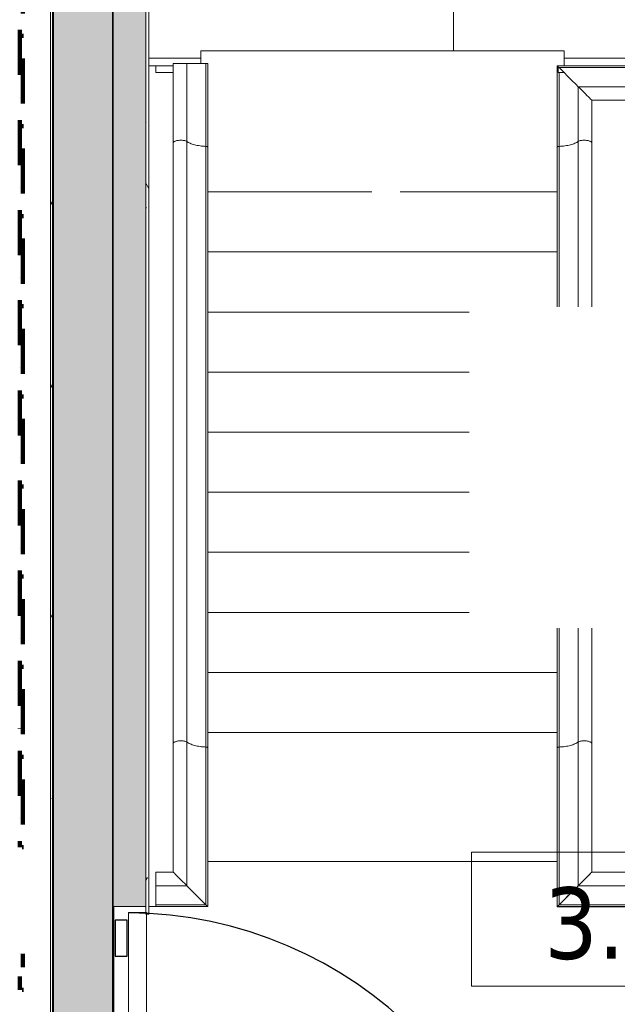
# Model space of a CAD drawing. Extents: x 3165 to 57695, y -7842 to 39081.
# Tile 51 of 248: x 18974 to 20963, y 31453 to 34732. Entities that reach past the tile are written whole.
import ezdxf

# ---------------------------------------------------------------- set-up
doc = ezdxf.new("R2010")
doc.units = 0
doc.header["$LTSCALE"] = 50
doc.linetypes.add('Onderlegger 3e verdieping$0$brandscheiding 2', pattern=[6, 0, -1.5, 3, -1.5])
doc.layers.get('0').update_dxf_attribs({"linetype": 'CONTINUOUS'})
for name, color, linetype, lineweight in [('Onderlegger 3e verdieping$0$A-AREA-IDEN', 8, 'CONTINUOUS', 18), ('Onderlegger 3e verdieping$0$A-DETL-MBND', 8, 'CONTINUOUS', 18), ('Onderlegger 3e verdieping$0$A-DOOR', 8, 'CONTINUOUS', 25), ('Onderlegger 3e verdieping$0$A-EQPM', 8, 'CONTINUOUS', 18), ('Onderlegger 3e verdieping$0$A-FLOR-OTLN', 8, 'CONTINUOUS', 18), ('Onderlegger 3e verdieping$0$A-GENM', 8, 'CONTINUOUS', 18), ('Onderlegger 3e verdieping$0$A-WALL', 8, 'CONTINUOUS', 25), ('Onderlegger 3e verdieping$0$A-WALL-PATT', 8, 'CONTINUOUS', 50), ('Onderlegger 3e verdieping$0$I-WALL', 8, 'CONTINUOUS', 25)]:
    doc.layers.add(name, color=color, linetype=linetype, lineweight=lineweight)
doc.styles.add('Onderlegger 3e verdieping$0$Tahoma_1', font='TAHOMA.TTF', dxfattribs={"height": 238.040123})
pattern_1 = [(45, (-19286.6, -30328.2), (-707.107, 707.107), []), (135, (-19286.6, -30328.2), (-707.107, -707.107), [])]
pattern_2 = [(0, (0, 0), (406.4, 101.6), [33.528, -271.272, 33.528, -271.272, -1625.6]), (0, (0, 0), (406.4, 101.6), [-609.6, 33.528, -576.072, 33.528, -271.272, -711.2]), (0, (0, 0), (406.4, 101.6), [-1524, 33.528, -169.672, 33.528, -474.472]), (120, (152.4, 50.8), (-291.18818, 301.15272), [33.528, -271.272, 33.528, -271.272, -1625.6]), (120, (152.4, 50.8), (-291.18818, 301.15272), [-609.6, 33.528, -576.072, 33.528, -271.272, -711.2]), (120, (152.4, 50.8), (-291.18818, 301.15272), [-1524, 33.528, -169.672, 33.528, -474.472]), (240, (203.2, 254), (-115.21182, -402.75272), [33.528, -271.272, 33.528, -271.272, -1625.6]), (240, (203.2, 254), (-115.21182, -402.75272), [-609.6, 33.528, -576.072, 33.528, -271.272, -711.2]), (240, (203.2, 254), (-115.21182, -402.75272), [-1524, 33.528, -169.672, 33.528, -474.472])]

# ---------------------------------------------------------------- blocks, each defined once
blk = doc.blocks.new('Onderlegger 3e verdieping$0$34_leuning betontrap trappenhuis westgevel standaard links - 24_betontrap trappenhuis 3500 hoog-2940129-Plotview 3e Verdieping - schaal 1 op 100')
at = {"layer": 'Onderlegger 3e verdieping$0$A-EQPM'}
for p, q in [((-1072.3, 503), (-1072.3, -3)), ((-1066.6, 497.3), (-1068, 498.7)), ((-1066.6, 497.2), (-1066.6, 2.8)), ((1705.6, 480.9), (1705.6, 500)), ((1724.7, 500), (1705.6, 500)), ((1721.9, 2.8), (1721.9, 497.2)), ((1727.7, -3), (1727.7, 503)), ((1658, 433.3), (1658, 66.7)), ((-989.7, 420.3), (-994.6, 425.2)), ((-984.4, 415), (-989.6, 420.3)), ((-979, 409.6), (-984.3, 415)), ((-973.8, 404.4), (-978.9, 409.6)), ((-969, 399.6), (-973.7, 404.3)), ((-964.8, 395.4), (-968.9, 399.5)), ((-961.4, 392), (-964.7, 395.3)), ((-959, 389.7), (-961.3, 392)), ((-957.5, 111.9), (-957.5, 388.1)), ((1612.8, 388.1), (1612.8, 111.9)), ((-973.7, 95.7), (-968.9, 100.5)), ((-969, 100.4), (-973.7, 95.7)), ((-968.9, 100.5), (-964.8, 104.6)), ((-964.8, 104.6), (-968.9, 100.5)), ((-964.7, 104.7), (-961.4, 108)), ((-961.4, 108), (-964.7, 104.7)), ((-961.3, 108), (-959, 110.4)), ((-959, 110.4), (-961.3, 108)), ((-615.1, 111.9), (-957.5, 111.9)), ((-145, 111.9), (-615.1, 111.9)), ((1384.9, 111.9), (925, 111.9)), ((1612.8, 111.9), (1384.9, 111.9)), ((1614.3, 110.4), (1616.7, 108)), ((1616.7, 108), (1614.3, 110.4)), ((1616.7, 108), (1620, 104.7)), ((1620, 104.7), (1616.7, 108)), ((1620, 104.7), (1624.2, 100.5)), ((1624.2, 100.5), (1620, 104.7)), ((1624.2, 100.5), (1629, 95.7)), ((1629, 95.7), (1624.2, 100.5)), ((-620.7, 66.7), (-1002.7, 66.7)), ((-994.6, 74.8), (-989.7, 79.7)), ((-989.6, 79.7), (-994.6, 74.8)), ((-989.6, 79.7), (-984.3, 85)), ((-984.4, 85), (-989.6, 79.7)), ((-984.3, 85), (-979, 90.4)), ((-979, 90.4), (-984.3, 85)), ((-978.9, 90.4), (-973.8, 95.6)), ((-973.8, 95.6), (-978.9, 90.4)), ((-145, 66.7), (-620.7, 66.7)), ((1379.3, 66.7), (925, 66.7)), ((1658, 66.7), (1379.3, 66.7)), ((1629, 95.7), (1634.3, 90.4)), ((1634.3, 90.4), (1629, 95.7)), ((1634.3, 90.4), (1639.7, 85)), ((1639.7, 85), (1634.3, 90.4)), ((1645, 79.7), (1639.7, 85)), ((1649.9, 74.8), (1645, 79.7)), ((1654.3, 70.4), (1649.9, 74.8)), ((1658, 66.7), (1654.3, 70.3)), ((-1068, 1.3), (-1066.6, 2.7)), ((-1066.6, 2.7), (-1068, 1.3)), ((-1066.6, 2.8), (-603.9, 2.8)), ((-603.9, 2.8), (-145, 2.8)), ((925, 2.8), (1396.1, 2.8)), ((1396.1, 2.8), (1721.9, 2.8)), ((1723.4, 1.3), (1721.9, 2.8)), ((-1072.3, -3), (-601.3, -3)), ((-601.3, -3), (-145, -3)), ((925, -3), (1398.7, -3)), ((1398.7, -3), (1727.7, -3))]:
    blk.add_line(p, q, dxfattribs=at)
at = {"layer": 'Onderlegger 3e verdieping$0$A-EQPM', "flags": 128}
for points in [[(-1035.8, 466.4), (-1050.7, 481.3), (-1066.6, 497.2)], [(1721.9, 497.2), (1706, 481.3), (1691.1, 466.4), (1677.8, 453.1), (1666.6, 441.9), (1658, 433.3)], [(1727.7, 503), (1727.7, 503), (1727.4, 502.7), (1726.8, 502.1), (1725.9, 501.2), (1724.7, 500), (1723.4, 498.7), (1721.9, 497.2)], [(1658, 433.3), (1654.3, 429.6), (1649.9, 425.2), (1645, 420.3), (1639.7, 415), (1634.3, 409.6), (1629, 404.3), (1624.2, 399.5), (1620, 395.3), (1616.7, 392), (1614.3, 389.6), (1613, 388.3), (1612.9, 388.2)], [(-957.6, 388.2), (-957.7, 388.3), (-959, 389.6)], [(-959, 110.4), (-957.7, 111.7), (-957.6, 111.8)], [(-957.6, 111.8), (-957.7, 111.7), (-959, 110.4)], [(1612.9, 111.8), (1613, 111.7), (1614.3, 110.4)], [(1614.3, 110.4), (1613, 111.7), (1612.9, 111.8)], [(1639.7, 85), (1645, 79.7), (1649.9, 74.8), (1654.3, 70.3), (1658, 66.7)], [(1658, 66.7), (1666.6, 58.1), (1677.8, 46.9), (1691.1, 33.6), (1706, 18.7), (1721.9, 2.8)], [(1721.9, 2.8), (1706, 18.7), (1691.1, 33.6), (1677.8, 46.9), (1666.6, 58.1), (1658, 66.7)], [(-1066.6, 2.8), (-1050.7, 18.7), (-1035.8, 33.6)], [(-1035.8, 33.6), (-1050.7, 18.7), (-1066.6, 2.8)], [(1721.9, 2.8), (1723.4, 1.3), (1724.7, 0), (1725.9, -1.2), (1726.8, -2.1), (1727.4, -2.7), (1727.7, -3), (1727.7, -3)], [(1727.4, -2.7), (1726.8, -2.1), (1725.9, -1.2), (1724.7, 0), (1723.4, 1.3)]]:
    blk.add_lwpolyline(points, dxfattribs=at)
at = {"layer": 'Onderlegger 3e verdieping$0$A-EQPM'}
for points in [[(-620.7, 66.7), (-621.3, 67.9), (-622.4, 70.8), (-624.1, 77.8), (-624.9, 88.2), (-623.7, 98.3), (-621.8, 104.8), (-620.1, 108.3), (-618.6, 110.2), (-617.5, 111.1), (-616.7, 111.6), (-615.9, 111.8), (-615.4, 111.9), (-615.1, 111.9)], [(1379.3, 66.7), (1378.7, 67.9), (1377.5, 70.8), (1375.9, 77.8), (1375.1, 88.2), (1376.3, 98.3), (1378.2, 104.8), (1379.9, 108.3), (1381.4, 110.2), (1382.5, 111.1), (1383.3, 111.6), (1384.1, 111.8), (1384.6, 111.9), (1384.9, 111.9)]]:
    blk.add_open_spline(points, degree=3, knots=[0, 0, 0, 0, 0.0714286, 0.1428571, 0.2857143, 0.4285714, 0.5, 0.5714286, 0.625, 0.6517857, 0.6785714, 0.7053571, 0.7254151, 0.7254151, 0.7254151, 0.7254151], dxfattribs=at)
for points in [[(-603.9, 2.8), (-604.2, 9.5), (-605.4, 22.8), (-609, 41), (-614.2, 56.2), (-618.4, 63.7), (-620.7, 66.7)], [(1396.1, 2.8), (1395.8, 9.5), (1394.6, 22.8), (1391, 41), (1385.9, 56.2), (1381.6, 63.7), (1379.3, 66.7)], [(-601.2, -3), (-601.4, -3), (-601.8, -2.9), (-602.4, -2.4), (-603, -1.5), (-603.4, -0.3), (-603.7, 1.2), (-603.9, 2.3), (-603.9, 2.8)], [(1398.8, -3), (1398.6, -3), (1398.2, -2.9), (1397.6, -2.4), (1397, -1.5), (1396.6, -0.3), (1396.3, 1.2), (1396.1, 2.3), (1396.1, 2.8)]]:
    blk.add_open_spline(points, degree=3, dxfattribs=at)
blk = doc.blocks.new('Onderlegger 3e verdieping$0$34_leuning betontrap trappenhuis westgevel standaard rechts - 24_betontrap trappenhuis 3500 hoog-2944741-Plotview 3e Verdieping - schaal 1 op 100')
at = {"layer": 'Onderlegger 3e verdieping$0$A-EQPM'}
for p, q in [((1921.9, 2.8), (1921.9, 497.2)), ((1927.7, -3), (1927.7, 503)), ((1858, 433.3), (1858, 66.7)), ((1824.1, 399.5), (1820, 395.3)), ((1829, 404.3), (1824.2, 399.5)), ((1834.2, 409.5), (1829, 404.3)), ((1839.6, 414.9), (1834.3, 409.6)), ((-757.6, 388.2), (-757.5, 388.1)), ((-757.5, 111.9), (-757.5, 388.1)), ((1812.8, 388.1), (1812.8, 111.9)), ((1813, 388.3), (1812.9, 388.2)), ((-757.7, 111.7), (-757.6, 111.8)), ((-757.6, 111.8), (-757.7, 111.7)), ((-615.1, 111.9), (-757.5, 111.9)), ((-69.7, 111.9), (-615.1, 111.9)), ((1384.9, 111.9), (1000.3, 111.9)), ((1812.8, 111.9), (1384.9, 111.9)), ((1812.9, 111.8), (1813, 111.7)), ((1813, 111.7), (1812.9, 111.8)), ((1820, 104.7), (1824.1, 100.5)), ((1824.2, 100.5), (1829, 95.7)), ((1829, 95.7), (1824.2, 100.5)), ((-620.7, 66.7), (-802.7, 66.7)), ((-69.7, 66.7), (-620.7, 66.7)), ((1379.3, 66.7), (1000.3, 66.7)), ((1858, 66.7), (1379.3, 66.7)), ((1829, 95.7), (1834.2, 90.5)), ((1834.2, 90.5), (1829, 95.7)), ((1834.3, 90.4), (1839.6, 85.1)), ((1839.6, 85.1), (1834.3, 90.4)), ((1845, 79.7), (1839.7, 85)), ((1849.9, 74.8), (1845, 79.7)), ((1854.3, 70.4), (1849.9, 74.8)), ((1858, 66.7), (1854.3, 70.3)), ((-850.4, 2.8), (-603.9, 2.8)), ((-603.9, 2.8), (-69.7, 2.8)), ((1000.3, 2.8), (1396.1, 2.8)), ((1396.1, 2.8), (1921.9, 2.8)), ((1923.4, 1.3), (1921.9, 2.8)), ((-872.3, -3), (-601.3, -3)), ((-601.3, -3), (-69.7, -3)), ((1000.3, -3), (1398.7, -3)), ((1398.7, -3), (1927.7, -3))]:
    blk.add_line(p, q, dxfattribs=at)
at = {"layer": 'Onderlegger 3e verdieping$0$A-EQPM', "flags": 128}
for points in [[(1921.9, 497.2), (1906, 481.3), (1891.1, 466.4), (1877.8, 453.1), (1866.6, 441.9), (1858, 433.3)], [(1927.7, 503), (1927.7, 503), (1927.4, 502.7), (1926.8, 502.1), (1925.9, 501.2), (1924.7, 500), (1923.4, 498.7), (1921.9, 497.2)], [(1858, 433.3), (1854.3, 429.6), (1849.9, 425.2), (1845, 420.3), (1839.7, 415)], [(1839.7, 85), (1845, 79.7), (1849.9, 74.8), (1854.3, 70.3), (1858, 66.7)], [(1858, 66.7), (1866.6, 58.1), (1877.8, 46.9), (1891.1, 33.6), (1906, 18.7), (1921.9, 2.8)], [(1921.9, 2.8), (1906, 18.7), (1891.1, 33.6), (1877.8, 46.9), (1866.6, 58.1), (1858, 66.7)], [(1921.9, 2.8), (1923.4, 1.3), (1924.7, 0), (1925.9, -1.2), (1926.8, -2.1), (1927.4, -2.7), (1927.7, -3), (1927.7, -3)], [(1927.4, -2.7), (1926.8, -2.1), (1925.9, -1.2), (1924.7, 0), (1923.4, 1.3)]]:
    blk.add_lwpolyline(points, dxfattribs=at)
at = {"layer": 'Onderlegger 3e verdieping$0$A-EQPM'}
for points in [[(-620.7, 66.7), (-621.3, 67.9), (-622.4, 70.8), (-624.1, 77.8), (-624.9, 88.2), (-623.7, 98.3), (-621.8, 104.8), (-620.1, 108.3), (-618.6, 110.2), (-617.5, 111.1), (-616.7, 111.6), (-615.9, 111.8), (-615.4, 111.9), (-615.1, 111.9)], [(1379.3, 66.7), (1378.7, 67.9), (1377.5, 70.8), (1375.9, 77.8), (1375.1, 88.2), (1376.3, 98.3), (1378.2, 104.8), (1379.9, 108.3), (1381.4, 110.2), (1382.5, 111.1), (1383.3, 111.6), (1384.1, 111.8), (1384.6, 111.9), (1384.9, 111.9)]]:
    blk.add_open_spline(points, degree=3, knots=[0, 0, 0, 0, 0.0714286, 0.1428571, 0.2857143, 0.4285714, 0.5, 0.5714286, 0.625, 0.6517857, 0.6785714, 0.7053571, 0.7254151, 0.7254151, 0.7254151, 0.7254151], dxfattribs=at)
for points in [[(-603.9, 2.8), (-604.2, 9.5), (-605.4, 22.8), (-609, 41), (-614.2, 56.2), (-618.4, 63.7), (-620.7, 66.7)], [(1396.1, 2.8), (1395.8, 9.5), (1394.6, 22.8), (1391, 41), (1385.9, 56.2), (1381.6, 63.7), (1379.3, 66.7)], [(-601.2, -3), (-601.4, -3), (-601.8, -2.9), (-602.4, -2.4), (-603, -1.5), (-603.4, -0.3), (-603.7, 1.2), (-603.9, 2.3), (-603.9, 2.8)], [(1398.8, -3), (1398.6, -3), (1398.2, -2.9), (1397.6, -2.4), (1397, -1.5), (1396.6, -0.3), (1396.3, 1.2), (1396.1, 2.3), (1396.1, 2.8)]]:
    blk.add_open_spline(points, degree=3, dxfattribs=at)
blk = doc.blocks.new('Onderlegger 3e verdieping$0$34_leuning zijkant betontrap trappenhuis westgevel staandaard links - 24_betontrap trappenhuis 3500 hoog-2949909-Plotview 3e Verdieping - schaal 1 op 100')
at = {"layer": 'Onderlegger 3e verdieping$0$A-EQPM'}
for p, q in [((-601.3, 3), (-879.7, 3)), ((-879.7, 3), (-879.7, -2.8)), ((1398.7, 3), (-601.3, 3)), ((1927.6, 3), (1398.7, 3)), ((1924.7, 0), (1923.4, -1.3)), ((1927.6, -170), (1927.6, 3)), ((-603.9, -2.8), (-879.7, -2.8)), ((-879.7, -2.8), (-879.7, -66.7)), ((1396.1, -2.8), (-603.9, -2.8)), ((1921.8, -2.8), (1396.1, -2.8)), ((1923.3, -1.3), (1921.9, -2.8)), ((1921.9, -2.8), (1923.3, -1.3)), ((1921.9, -170), (1921.9, -2.8)), ((-879.7, -66.7), (-620.7, -66.7)), ((-879.7, -66.7), (-879.7, -111.9)), ((-620.7, -66.7), (1379.3, -66.7)), ((1379.3, -66.7), (1857.9, -66.7)), ((1829, -95.7), (1824.2, -100.4)), ((1834.2, -90.4), (1829, -95.6)), ((1839.6, -85), (1834.2, -90.4)), ((1844.9, -79.7), (1839.6, -85)), ((1839.6, -85), (1844.9, -79.7)), ((1849.9, -74.8), (1844.9, -79.7)), ((1844.9, -79.7), (1849.9, -74.8)), ((1854.3, -70.4), (1849.9, -74.7)), ((1849.9, -74.7), (1854.3, -70.4)), ((1857.9, -66.7), (1854.3, -70.3)), ((1858, -66.7), (1858, -170)), ((-879.7, -111.9), (-615.1, -111.9)), ((-872.4, -170), (-872.4, -111.8)), ((-850.4, -111.8), (-850.4, -170)), ((-615.1, -111.9), (1384.9, -111.9)), ((1384.9, -111.9), (1812.7, -111.9)), ((1812.8, -111.8), (1812.8, -170)), ((1813, -111.6), (1812.9, -111.7)), ((1824.2, -100.5), (1820, -104.6)), ((-872.4, -170), (-850.4, -170)), ((1858, -170), (1812.8, -170)), ((1921.9, -170), (1858, -170)), ((1927.6, -170), (1921.9, -170))]:
    blk.add_line(p, q, dxfattribs=at)
at = {"layer": 'Onderlegger 3e verdieping$0$A-EQPM', "flags": 128}
for points in [[(1923.4, -1.3), (1924.7, 0), (1925.8, 1.2)], [(1927.6, 3), (1927.6, 3), (1927.4, 2.7), (1926.8, 2.1), (1925.9, 1.2), (1924.7, 0.1)], [(1921.8, -2.8), (1906, -18.6), (1891.1, -33.5), (1877.8, -46.8), (1866.6, -58), (1858, -66.7)], [(1877.7, -46.9), (1891.1, -33.6), (1905.9, -18.7), (1921.8, -2.8)], [(1812.8, -111.8), (1813, -111.7), (1814.2, -110.4), (1816.6, -108), (1820, -104.7), (1824.2, -100.5), (1829, -95.7), (1834.2, -90.4), (1839.6, -85)]]:
    blk.add_lwpolyline(points, dxfattribs=at)
at = {"layer": 'Onderlegger 3e verdieping$0$A-EQPM'}
for points in [[(-603.9, -2.8), (-603.9, -2.3), (-603.7, -1.2), (-603.4, 0.3), (-603, 1.5), (-602.4, 2.4), (-601.8, 2.9), (-601.4, 3), (-601.2, 3)], [(1396.1, -2.8), (1396.1, -2.3), (1396.3, -1.2), (1396.6, 0.3), (1397, 1.5), (1397.6, 2.4), (1398.2, 2.9), (1398.6, 3), (1398.8, 3)], [(-620.7, -66.7), (-618.4, -63.7), (-614.2, -56.2), (-609, -41), (-605.4, -22.8), (-604.2, -9.5), (-603.9, -2.8)], [(1379.3, -66.7), (1381.6, -63.7), (1385.9, -56.2), (1391, -41), (1394.6, -22.8), (1395.8, -9.5), (1396.1, -2.8)]]:
    blk.add_open_spline(points, degree=3, dxfattribs=at)
for points in [[(-615.1, -111.9), (-615.3, -111.9), (-616.2, -111.8), (-617.8, -111.1), (-620, -108.6), (-621.8, -104.8), (-623.7, -98.3), (-624.9, -88.2), (-624.1, -77.8), (-622.4, -70.8), (-621.3, -67.9), (-620.7, -66.7)], [(1384.9, -111.9), (1384.7, -111.9), (1383.8, -111.8), (1382.2, -111.1), (1380, -108.6), (1378.2, -104.8), (1376.3, -98.3), (1375.1, -88.2), (1375.9, -77.8), (1377.5, -70.8), (1378.7, -67.9), (1379.3, -66.7)]]:
    blk.add_open_spline(points, degree=3, knots=[0.2745849, 0.2745849, 0.2745849, 0.2745849, 0.2857143, 0.3571429, 0.4285714, 0.5, 0.5714286, 0.7142857, 0.8571429, 0.9285714, 1, 1, 1, 1], dxfattribs=at)
blk = doc.blocks.new('Onderlegger 3e verdieping$0$32_KA HK-14 - Houten deur op kleefmagneet trappenhuis-4622518-Plotview 3e Verdieping - schaal 1 op 100')
at = {"layer": 'Onderlegger 3e verdieping$0$A-DOOR', "lineweight": 18}
h = blk.add_hatch(dxfattribs=at)
h.set_pattern_fill('FP_112', color=256, style=0, pattern_type=2)
h.set_pattern_definition(pattern_1)
h.paths.add_polyline_path([(45, 1285), (45, 1405), (5, 1405), (5, 1285)], flags=0)
h = blk.add_hatch(dxfattribs=at)
h.set_pattern_fill('FP_112', color=256, style=0, pattern_type=2)
h.set_pattern_definition(pattern_1)
h.paths.add_polyline_path([(105, -289), (105, 0), (49, 0), (49, -50), (45, -50), (45, 70), (5, 70), (5, -289)], flags=0)
h.paths.add_polyline_path([(1458, -289), (1458, 70), (1428, 70), (1428, 0), (1394, 0), (1394, -289)], flags=0)
for p, q in [((49, 1430), (49, 60)), ((109, 1430), (49, 1430)), ((109, 60), (109, 1430)), ((49, 60), (109, 60))]:
    blk.add_line(p, q, dxfattribs=at)
at = {"layer": 'Onderlegger 3e verdieping$0$A-DOOR'}
for p, q in [((45, 1405), (5, 1405)), ((5, 1405), (5, 1285)), ((45, 1285), (45, 1405)), ((5, 1285), (45, 1285)), ((45, 70), (5, 70)), ((5, 70), (5, -289)), ((45, -50), (45, 70)), ((1458, 70), (1428, 70)), ((1428, 70), (1428, 0)), ((1458, -289), (1458, 70)), ((1409.5, 60), (109, 60)), ((105, 0), (49, 0)), ((49, 0), (49, -50)), ((105, -289), (105, 0)), ((1428, 0), (1394, 0)), ((1394, 0), (1394, -289)), ((49, -50), (45, -50)), ((5, -289), (105, -289)), ((1394, -289), (1458, -289))]:
    blk.add_line(p, q, dxfattribs=at)
blk.add_arc((39.5, 60), 1370, 0, 89.6118, dxfattribs=at)
blk = doc.blocks.new('Onderlegger 3e verdieping$0$65_KU_brandscheiding_v1 - 60m 2-7780793-Plotview 3e Verdieping - schaal 1 op 100')
at = {"layer": 'Onderlegger 3e verdieping$0$A-GENM', "linetype": 'Onderlegger 3e verdieping$0$brandscheiding 2', "lineweight": 100}
for p, q in [((3996.4, -100), (0, -100)), ((0, -110), (3996.4, -110)), ((4472, -100), (4352, -100)), ((4352, -110), (4472, -110))]:
    blk.add_line(p, q, dxfattribs=at)
blk = doc.blocks.new('Onderlegger 3e verdieping$0$41_betontrap natuursteen afwerking - 24_betontrap trappenhuis 3500 hoog-V47-Plotview 3e Verdieping - schaal 1 op 100')
at = {"layer": 'Onderlegger 3e verdieping$0$A-DETL-MBND'}
blk.add_line((-307.6, 22.8), (-307.6, 894), dxfattribs=at)
blk = doc.blocks.new('Onderlegger 3e verdieping$0$41_betontrap natuursteen afwerking - 24_betontrap trappenhuis 3500 hoog-V48-Plotview 3e Verdieping - schaal 1 op 100')
at = {"layer": 'Onderlegger 3e verdieping$0$A-DETL-MBND'}
blk.add_line((-307.6, 22.6), (-307.6, 894), dxfattribs=at)
blk = doc.blocks.new('Onderlegger 3e verdieping$0$41_betontrap natuursteen afwerking - 24_betontrap trappenhuis 3500 hoog-V49-Plotview 3e Verdieping - schaal 1 op 100')
at = {"layer": 'Onderlegger 3e verdieping$0$A-DETL-MBND'}
blk.add_line((-307.6, 22.7), (-307.6, 894), dxfattribs=at)
blk = doc.blocks.new('Onderlegger 3e verdieping$0$41_betontrap natuursteen afwerking - 24_betontrap trappenhuis 3500 hoog-V50-Plotview 3e Verdieping - schaal 1 op 100')
at = {"layer": 'Onderlegger 3e verdieping$0$A-DETL-MBND'}
blk.add_line((-307.6, 22.7), (-307.6, 894), dxfattribs=at)
blk = doc.blocks.new('Onderlegger 3e verdieping$0$41_betontrap natuursteen afwerking - 24_betontrap trappenhuis 3500 hoog-V51-Plotview 3e Verdieping - schaal 1 op 100')
at = {"layer": 'Onderlegger 3e verdieping$0$A-DETL-MBND'}
blk.add_line((-307.6, 22.8), (-307.6, 1187.2), dxfattribs=at)
blk = doc.blocks.new('Onderlegger 3e verdieping$0$41_betontrap natuursteen afwerking bordes boven - 24_betontrap trappenhuis 3500 hoog-V52-Plotview 3e Verdieping - schaal 1 op 100')
at = {"layer": 'Onderlegger 3e verdieping$0$A-DETL-MBND'}
for p, q in [((-30, 22.8), (-30, 1187.2)), ((400, 1187.4), (400, 22.6))]:
    blk.add_line(p, q, dxfattribs=at)
blk = doc.blocks.new('Onderlegger 3e verdieping$0$41_betontrap natuursteen afwerking - 24_betontrap trappenhuis 3500 hoog-V53-Plotview 3e Verdieping - schaal 1 op 100')
at = {"layer": 'Onderlegger 3e verdieping$0$A-DETL-MBND'}
for p, q in [((-307.6, 663.4), (-307.6, 1187.2)), ((-307.6, 22.8), (-307.6, 569.3))]:
    blk.add_line(p, q, dxfattribs=at)
blk = doc.blocks.new('Onderlegger 3e verdieping$0$41_betontrap natuursteen afwerking - 24_betontrap trappenhuis 3500 hoog-V54-Plotview 3e Verdieping - schaal 1 op 100')
at = {"layer": 'Onderlegger 3e verdieping$0$A-DETL-MBND'}
blk.add_line((-307.6, 22.8), (-307.6, 1187.2), dxfattribs=at)
blk = doc.blocks.new('Onderlegger 3e verdieping$0$41_betontrap natuursteen afwerking tussenbordes naar beneden - 24_betontrap trappenhuis 3500 hoog-V55-Plotview 3e Verdieping - schaal 1 op 100')
at = {"layer": 'Onderlegger 3e verdieping$0$A-DETL-MBND'}
for p, q in [((-577.6, 1210), (-527.7, 1210)), ((-577.6, 1210), (-577.6, 0)), ((-535, 0), (-577.6, 0))]:
    blk.add_line(p, q, dxfattribs=at)
blk = doc.blocks.new('Onderlegger 3e verdieping$0$00_KU ruimtetag groot - 00_KU ruimtetag groot-3653893-Plotview 3e Verdieping - schaal 1 op 100')
at = {"layer": 'Onderlegger 3e verdieping$0$A-AREA-IDEN'}
for p, q in [((5.5, 2.164), (-5.5, 2.164)), ((-5.5, 2.164), (-5.5, -2.302)), ((5.5, -2.302), (5.5, 2.164)), ((-5.5, -2.302), (5.5, -2.302))]:
    blk.add_line(p, q, dxfattribs=at)
blk = doc.blocks.new('Onderlegger 3e verdieping')
at = {"layer": 'Onderlegger 3e verdieping$0$A-DETL-MBND'}
h = blk.add_hatch(dxfattribs=at)
h.set_pattern_fill('FP_110', color=256, style=0, pattern_type=2)
h.set_pattern_definition([(180, (21016.6, 35403), (-2e-13, -1400), []), (180, (21016.6, 35003), (-2e-13, -1400), []), (180, (21016.6, 34603), (-2e-13, -1400), []), (180, (21016.6, 34203), (-2e-13, -1400), []), (270, (21016.6, 35403), (1200, 7e-14), [400, -1000]), (270, (20416.6, 35003), (1200, 7e-14), [400, -1000]), (270, (21016.6, 34603), (1200, 7e-14), [400, -1000]), (270, (20716.6, 34203), (600, 4e-14), [200, -1200])])
h.paths.add_polyline_path([(19403.6, 34577.9), (19484.7, 34578.2), (19485.7, 34585.6), (19576.6, 34585.6), (19576.6, 34628.2), (20786.6, 34628.2), (20786.6, 34578.2), (21241, 34578.2), (21241, 34628.2), (22451, 34628.2), (22451, 34578.2), (22627.5, 34577.9), (22627.5, 35878.2), (19742.3, 35878.2), (19742.3, 34934.1), (19642.3, 34934.1), (19642.3, 35878.2), (19403.6, 35878.2), (19403.6, 34981.1)], flags=0)
h.paths.add_polyline_path([(20439, 34901.1), (20439, 34925.7), (20463.6, 34925.7), (20463.6, 34901.1)], flags=0)
h.paths.add_polyline_path([(20396.8, 34901.1), (20373, 34901.1), (20281.2, 35038.5), (20281.2, 34901.1), (20258.9, 34901.1), (20258.9, 35076.1), (20282.7, 35076.1), (20374.5, 34938.7), (20374.5, 35076.1), (20396.8, 35076.1), (20396.8, 34938.7)], flags=0)
h.paths.add_polyline_path([(20694.4, 34901.1), (20669.8, 34901.1), (20669.8, 34925.7), (20694.4, 34925.7), (20694.4, 34920.3)], flags=0)
h.paths.add_polyline_path([(20553.1, 34901.1), (20485.6, 35076.1), (20510.7, 35076.1), (20565.4, 34920.3), (20577.2, 34955.8), (20622, 35076.1), (20645.5, 35076.1), (20577.2, 34901.1), (20556.2, 34901.1)], flags=0)
h.paths.add_polyline_path([(22059.2, 35044), (21367.4, 35044), (21367.4, 35794), (22117.4, 35794), (22117.4, 35044), (22069.4, 35044)], flags=0)
h.paths.add_polyline_path([(20447, 35391.9), (20444.4, 35391.9), (20066.4, 35209.4), (20066.4, 35576.9), (20069, 35575.7), (20825.1, 35575.7), (20827.6, 35575.7), (20827.6, 35209.4), (20448.3, 35392.6)], flags=0)
h.paths.add_polyline_path([(20719.1, 35208.2), (20066.4, 35208.2), (20447, 35391.9), (20827.6, 35208.2)], flags=0)
at = {"layer": 'Onderlegger 3e verdieping$0$A-WALL-PATT', "lineweight": 18}
h = blk.add_hatch(dxfattribs=at)
h.set_pattern_fill('FP_11', color=256, style=0, pattern_type=2)
h.set_pattern_definition(pattern_2)
h.paths.add_polyline_path([(19076.6, 30061.2), (19086.6, 30061.2), (19086.6, 36228.2), (19076.6, 36228.2), (19076.6, 30217.6)], flags=0)
at = {"layer": 'Onderlegger 3e verdieping$0$A-WALL-PATT', "lineweight": 25}
for points in [[(19083.6, 30061.2), (19283.6, 30061.2), (19283.6, 36228.2), (19083.6, 36228.2), (19083.6, 30217.6)], [(19393.6, 31778.2), (19393.6, 36118.2), (19283.6, 36118.2), (19283.6, 31778.2)]]:
    blk.add_hatch(color=256, dxfattribs=at).paths.add_polyline_path(points, flags=0)
at = {"layer": 'Onderlegger 3e verdieping$0$A-WALL-PATT', "lineweight": 18}
h = blk.add_hatch(dxfattribs=at)
h.set_pattern_fill('FP_11', color=256, style=0, pattern_type=2)
h.set_pattern_definition(pattern_2)
h.paths.add_polyline_path([(19403.6, 31753.2), (19403.6, 36083.2), (19393.6, 36083.2), (19393.6, 31753.2)], flags=0)
at = {"layer": 'Onderlegger 3e verdieping$0$A-DETL-MBND'}
for p, q in [((19576.6, 34585.6), (19576.6, 34628.2)), ((19576.6, 34628.2), (20786.6, 34628.2)), ((20786.6, 34628.2), (20786.6, 34578.2)), ((19403.6, 34577.9), (19426.6, 34577.9))]:
    blk.add_line(p, q, dxfattribs=at)
at = {"layer": 'Onderlegger 3e verdieping$0$A-FLOR-OTLN'}
for p, q in [((20764, 31928.2), (19599.2, 31928.2)), ((19286.6, 31778.2), (19286.6, 30061.2)), ((19426.6, 31778.2), (19403.6, 31778.2))]:
    blk.add_line(p, q, dxfattribs=at)
at = {"layer": 'Onderlegger 3e verdieping$0$A-WALL', "lineweight": 35}
for p, q in [((19083.6, 36228.2), (19083.6, 30061.2)), ((19283.6, 30061.2), (19283.6, 36228.2))]:
    blk.add_line(p, q, dxfattribs=at)
at = {"layer": 'Onderlegger 3e verdieping$0$I-WALL', "lineweight": 18}
for p, q in [((19086.6, 30061.2), (19086.6, 36228.2)), ((19283.6, 36228.2), (19283.6, 31778.2)), ((19393.6, 31753.2), (19393.6, 36118.2)), ((19076.6, 36088.2), (19076.6, 30051.2)), ((19403.6, 31753.2), (19403.6, 36083.2)), ((19283.6, 31778.2), (19393.6, 31778.2)), ((19393.6, 31753.2), (19403.6, 31753.2))]:
    blk.add_line(p, q, dxfattribs=at)
at = {"layer": 'Onderlegger 3e verdieping$0$A-AREA-IDEN', "xscale": 99.99999999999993, "yscale": 99.99999999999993, "zscale": 99.99999999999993}
blk.add_blockref('Onderlegger 3e verdieping$0$00_KU ruimtetag groot - 00_KU ruimtetag groot-3653893-Plotview 3e Verdieping - schaal 1 op 100', (21027.9, 31743.2), dxfattribs=at)
at = {"layer": 'Onderlegger 3e verdieping$0$A-DOOR'}
blk.add_blockref('Onderlegger 3e verdieping$0$32_KA HK-14 - Houten deur op kleefmagneet trappenhuis-4622518-Plotview 3e Verdieping - schaal 1 op 100', (19286.6, 30328.2), dxfattribs=at)
at = {"layer": 'Onderlegger 3e verdieping$0$A-EQPM'}
for name, p, rotation in [('Onderlegger 3e verdieping$0$41_betontrap natuursteen afwerking tussenbordes naar beneden - 24_betontrap trappenhuis 3500 hoog-V55-Plotview 3e Verdieping - schaal 1 op 100', (19576.6, 34050.6), 269.9999999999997), ('Onderlegger 3e verdieping$0$34_leuning zijkant betontrap trappenhuis westgevel staandaard links - 24_betontrap trappenhuis 3500 hoog-2949909-Plotview 3e Verdieping - schaal 1 op 100', (19596.6, 33705.8), 269.9999999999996), ('Onderlegger 3e verdieping$0$34_leuning betontrap trappenhuis westgevel standaard links - 24_betontrap trappenhuis 3500 hoog-2940129-Plotview 3e Verdieping - schaal 1 op 100', (21266.6, 32850.6), 90.00000000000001), ('Onderlegger 3e verdieping$0$34_leuning betontrap trappenhuis westgevel standaard rechts - 24_betontrap trappenhuis 3500 hoog-2944741-Plotview 3e Verdieping - schaal 1 op 100', (20766.6, 33705.8), 269.9999999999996), ('Onderlegger 3e verdieping$0$41_betontrap natuursteen afwerking - 24_betontrap trappenhuis 3500 hoog-V53-Plotview 3e Verdieping - schaal 1 op 100', (19576.6, 33850.6), 269.9999999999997), ('Onderlegger 3e verdieping$0$41_betontrap natuursteen afwerking - 24_betontrap trappenhuis 3500 hoog-V54-Plotview 3e Verdieping - schaal 1 op 100', (19576.6, 33650.6), 269.9999999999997), ('Onderlegger 3e verdieping$0$41_betontrap natuursteen afwerking - 24_betontrap trappenhuis 3500 hoog-V47-Plotview 3e Verdieping - schaal 1 op 100', (19576.6, 33450.6), 269.9999999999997), ('Onderlegger 3e verdieping$0$41_betontrap natuursteen afwerking - 24_betontrap trappenhuis 3500 hoog-V47-Plotview 3e Verdieping - schaal 1 op 100', (19576.6, 33250.6), 269.9999999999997), ('Onderlegger 3e verdieping$0$41_betontrap natuursteen afwerking - 24_betontrap trappenhuis 3500 hoog-V47-Plotview 3e Verdieping - schaal 1 op 100', (19576.6, 33050.6), 269.9999999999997), ('Onderlegger 3e verdieping$0$41_betontrap natuursteen afwerking - 24_betontrap trappenhuis 3500 hoog-V48-Plotview 3e Verdieping - schaal 1 op 100', (19576.6, 32850.6), 269.9999999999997), ('Onderlegger 3e verdieping$0$41_betontrap natuursteen afwerking - 24_betontrap trappenhuis 3500 hoog-V49-Plotview 3e Verdieping - schaal 1 op 100', (19576.6, 32650.6), 269.9999999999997), ('Onderlegger 3e verdieping$0$41_betontrap natuursteen afwerking - 24_betontrap trappenhuis 3500 hoog-V50-Plotview 3e Verdieping - schaal 1 op 100', (19576.6, 32450.6), 269.9999999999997), ('Onderlegger 3e verdieping$0$41_betontrap natuursteen afwerking - 24_betontrap trappenhuis 3500 hoog-V51-Plotview 3e Verdieping - schaal 1 op 100', (19576.6, 32250.6), 269.9999999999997), ('Onderlegger 3e verdieping$0$41_betontrap natuursteen afwerking bordes boven - 24_betontrap trappenhuis 3500 hoog-V52-Plotview 3e Verdieping - schaal 1 op 100', (19576.6, 32328.2), 269.9999999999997)]:
    blk.add_blockref(name, p, dxfattribs=dict(at, rotation=rotation))
at = {"layer": 'Onderlegger 3e verdieping$0$A-GENM', "linetype": 'Onderlegger 3e verdieping$0$brandscheiding 2', "lineweight": 100, "rotation": 269.9999999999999}
blk.add_blockref('Onderlegger 3e verdieping$0$65_KU_brandscheiding_v1 - 60m 2-7780793-Plotview 3e Verdieping - schaal 1 op 100', (19083.6, 35973.2), dxfattribs=at)
at = {"layer": 'Onderlegger 3e verdieping$0$A-AREA-IDEN', "insert": (21032.5, 31842.5), "char_height": 238.04, "width": 768, "attachment_point": 2, "line_spacing_factor": 1.000232, "style": 'Onderlegger 3e verdieping$0$Tahoma_1'}
blk.add_mtext('3.08', dxfattribs=at)

msp = doc.modelspace()

# ---------------------------------------------------------------- block references
msp.add_blockref('Onderlegger 3e verdieping', (0, 0))

doc.saveas('drawing.dxf')
